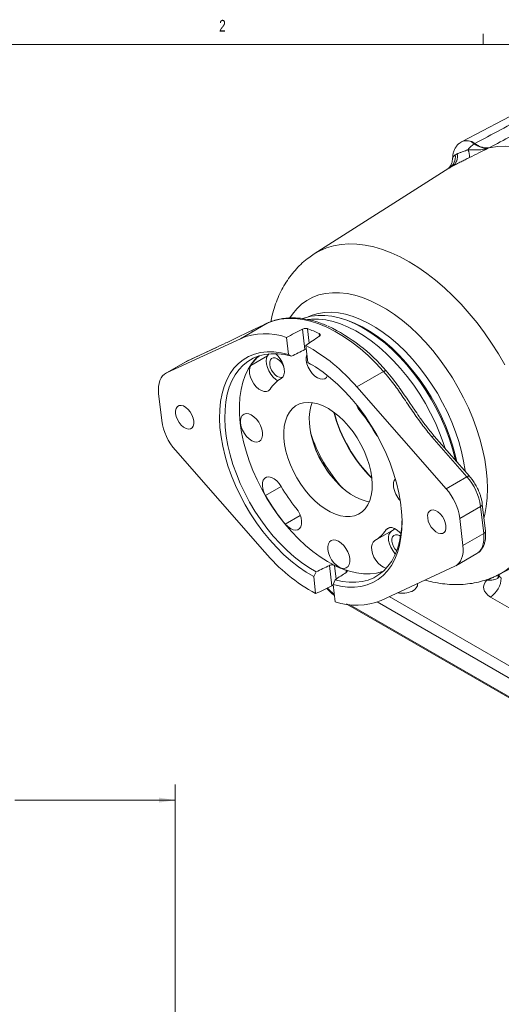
# Model space of a CAD drawing. Header units: inches. Extents: x 0.3 to 33.9, y 0.2 to 21.6.
# Tile 17 of 25: x 25.7 to 29.5, y 13.7 to 21.6. Entities that reach past the tile are written whole.
import ezdxf

# ---------------------------------------------------------------- set-up
doc = ezdxf.new("R2010")
doc.units = ezdxf.units.IN
doc.header["$MEASUREMENT"] = 0
doc.layers.add('SLD-0', color=7, linetype='Continuous', lineweight=15)
doc.styles.add('SLDTEXTSTYLE0', font='TXT', dxfattribs={"width": 0.75})
doc.dimstyles.new('SLDDIMSTYLE0', dxfattribs={"dimtxt": 0.25, "dimasz": 0.13, "dimexe": 0, "dimexo": 0.0625, "dimgap": 0.0625, "dimtad": 0, "dimtih": 1, "dimtoh": 1, "dimrnd": 1e-09, "dimzin": 12, "dimdsep": 46, "dimtxsty": 'SLDTEXTSTYLE0', "dimsah": 1, "dimcen": 0.09, "dimadec": 0, "dimazin": 3, "dimtfac": 1, "dimtofl": 0, "dimtmove": 0, "dimatfit": 3, "dimfxl": 1, "dimfrac": 2, "dimtolj": 1, "dimtzin": 12, "dimarcsym": 0})

# ---------------------------------------------------------------- blocks, each defined once
blk = doc.blocks.new('_D_7')
at = {"layer": 'SLD-0'}
for p, q in [((26.938, 12.1142), (26.938, 15.501)), ((24.3753, 15.4128), (24.3245, 15.4128)), ((24.3245, 15.4128), (24.3245, 15.016)), ((25.5183, 15.4128), (25.569, 15.4128)), ((25.569, 15.4128), (25.569, 15.016)), ((22.9555, 15.376), (24.2358, 15.376)), ((26.938, 15.376), (25.6578, 15.376)), ((24.3245, 15.016), (24.3753, 15.016)), ((25.569, 15.016), (25.5183, 15.016))]:
    blk.add_line(p, q, dxfattribs=at)
for points in [[(22.9555, 15.376), (23.0855, 15.356), (23.0855, 15.396)], [(26.938, 15.376), (26.808, 15.396), (26.808, 15.356)]]:
    blk.add_solid(points, dxfattribs=at)
at = {"layer": 'SLD-0', "char_height": 0.25, "attachment_point": 1, "style": 'SLDTEXTSTYLE0'}
for s, insert in [('3.98', (24.522, 15.7859, -1.544)), ('101.16', (24.4388, 15.3382, -1.544))]:
    blk.add_mtext(s, dxfattribs=dict(at, insert=insert))

msp = doc.modelspace()

# ---------------------------------------------------------------- linework, layer by layer
at = {"color": 7, "linetype": 'Continuous', "lineweight": 0}
for p, q in [((29.3979, 21.4106), (29.3979, 21.4954)), ((0.5229, 21.4106), (33.5229, 21.4106))]:
    msp.add_line(p, q, dxfattribs=at)
at = {"color": 7, "linetype": 'Continuous', "lineweight": 15}
for p, q in [((30.0273, 21.0534), (29.2292, 20.6371)), ((29.2247, 20.6346), (29.2217, 20.6327)), ((29.3263, 20.6173), (29.3294, 20.6193)), ((29.4458, 20.5866), (29.4428, 20.5847)), ((29.1236, 20.4222), (28.048, 19.7384)), ((27.6839, 19.1893), (27.6747, 19.1851)), ((27.672, 19.1845), (27.4583, 19.0612)), ((27.9724, 18.9741), (27.9539, 19.1366)), ((26.869, 18.7882), (27.4583, 19.0612)), ((27.8262, 19.0718), (27.8418, 18.9352)), ((27.2668, 18.9914), (27.0351, 18.8841)), ((27.2695, 18.9928), (27.0375, 18.8853)), ((27.9968, 18.8709), (27.9812, 19.0075)), ((27.0277, 18.8802), (26.8615, 18.7843)), ((27.0351, 18.8841), (26.869, 18.7882)), ((27.0277, 18.8802), (27.0351, 18.8841)), ((27.0375, 18.8853), (27.0351, 18.8841)), ((27.5412, 18.8468), (27.6756, 18.9243)), ((27.6756, 18.9243), (27.6866, 18.9402)), ((27.8678, 18.9208), (27.8418, 18.9352)), ((27.9968, 18.8709), (28.0191, 18.8581)), ((28.0191, 18.8581), (28.0312, 18.8514)), ((28.3882, 18.6756), (28.6019, 18.799)), ((28.3882, 18.6756), (29.1013, 17.8627)), ((26.8301, 18.4067), (26.8054, 18.6231)), ((28.9872, 18.2781), (29.2675, 17.9586)), ((29.2873, 17.9633), (29.0071, 18.2828)), ((27.6525, 17.357), (26.9394, 18.17)), ((29.1013, 17.8627), (29.2675, 17.9586)), ((29.3768, 17.7219), (29.2106, 17.626)), ((29.3768, 17.7219), (29.4014, 17.5055)), ((29.4146, 17.5237), (29.39, 17.74)), ((29.2106, 17.626), (29.2353, 17.4096)), ((28.6665, 17.5262), (28.5321, 17.4486)), ((29.4014, 17.5055), (29.2353, 17.4096)), ((29.5255, 17.1791), (30.0783, 17.4675)), ((29.1792, 17.2484), (29.3454, 17.3443)), ((28.1874, 17.0877), (28.1689, 17.2502)), ((29.1718, 17.2445), (28.5825, 16.9715)), ((28.0439, 17.1617), (28.064, 17.1991)), ((28.0439, 17.1617), (28.0595, 17.0251)), ((28.2154, 17.1363), (28.1989, 17.0974)), ((28.2145, 16.9609), (28.1989, 17.0974)), ((29.9433, 16.7169), (29.4559, 16.9982)), ((28.3206, 16.933), (28.3057, 16.9426)), ((30.2133, 15.8403), (28.3206, 16.933))]:
    msp.add_line(p, q, dxfattribs=at)
at = {"color": 8, "linetype": 'Continuous', "lineweight": 15}
for p, q in [((28.0072, 19.0252), (27.994, 19.1408)), ((28.0892, 19.0812), (28.0868, 19.1024)), ((28.422, 18.4865), (28.4143, 18.482)), ((28.5319, 18.312), (28.5355, 18.3141)), ((27.7847, 17.8798), (27.6597, 17.8076)), ((27.8165, 17.5807), (27.9367, 17.6501)), ((28.6551, 17.5532), (28.6206, 17.5333)), ((28.2095, 17.2506), (28.222, 17.1407)), ((28.3022, 17.2121), (28.3042, 17.1949)), ((29.4266, 17.1324), (29.4216, 17.1353)), ((28.646, 17.0009), (30.2536, 16.0729)), ((28.3319, 16.936), (30.2123, 15.8505)), ((30.2123, 16), (28.5516, 16.9587))]:
    msp.add_line(p, q, dxfattribs=at)
at = {"color": 7, "linetype": 'Continuous', "lineweight": 15, "flags": 128}
for points in [[(30.6735, 19.8779), (30.6086, 19.9626), (30.5411, 20.0436), (30.4711, 20.1203), (30.3991, 20.1924), (30.3255, 20.2596), (30.2505, 20.3215), (30.1745, 20.3777), (30.098, 20.4281), (30.0213, 20.4724), (29.9448, 20.5104), (29.8688, 20.5418), (29.7939, 20.5665), (29.7202, 20.5844), (29.6482, 20.5954), (29.5782, 20.5994), (29.5107, 20.5965), (29.4458, 20.5866)], [(27.672, 19.1845), (27.723, 19.2041), (27.7773, 19.217), (27.8344, 19.2232), (27.8941, 19.2226), (27.9558, 19.2152), (28.0193, 19.2011), (28.0841, 19.1803), (28.1499, 19.1531), (28.2162, 19.1195), (28.2826, 19.0797), (28.3487, 19.0341), (28.4141, 18.9829), (28.4784, 18.9264), (28.5411, 18.865), (28.6019, 18.799)], [(29.1768, 18.0894), (29.1739, 18.1017), (29.1534, 18.1806), (29.1282, 18.2599), (29.0986, 18.3392), (29.0647, 18.4181), (29.0268, 18.4959), (28.9852, 18.5722), (28.94, 18.6464), (28.8916, 18.7182), (28.8403, 18.787), (28.7865, 18.8524), (28.7304, 18.914), (28.6725, 18.9714), (28.6132, 19.0241), (28.5527, 19.0719), (28.4915, 19.1144), (28.43, 19.1514), (28.3686, 19.1826), (28.3077, 19.2079), (28.2477, 19.227), (28.189, 19.2398), (28.1319, 19.2463), (28.0768, 19.2464), (28.0242, 19.2401), (27.9742, 19.2275), (27.9578, 19.2217)], [(27.8418, 18.9352), (27.7834, 18.9488), (27.7267, 18.9559), (27.672, 18.9565), (27.6198, 18.9505), (27.5703, 18.9379), (27.5241, 18.9189), (27.4812, 18.8936), (27.4422, 18.8622), (27.4072, 18.8249), (27.3764, 18.7819), (27.3502, 18.7336), (27.3286, 18.6802), (27.3119, 18.6223), (27.3002, 18.56), (27.2934, 18.494), (27.2918, 18.4247), (27.2952, 18.3525), (27.3037, 18.2779), (27.3172, 18.2016), (27.3356, 18.1239), (27.3588, 18.0455), (27.3866, 17.9668), (27.4189, 17.8885), (27.4553, 17.8112), (27.4957, 17.7352), (27.5398, 17.6612), (27.5872, 17.5897), (27.6377, 17.5212), (27.6908, 17.4561), (27.7462, 17.395), (27.8036, 17.3381), (27.8624, 17.2861), (27.9224, 17.2391), (27.983, 17.1975), (28.0439, 17.1617)], [(28.064, 17.1991), (28.0049, 17.2339), (27.9461, 17.2742), (27.8879, 17.3199), (27.8308, 17.3704), (27.7751, 17.4256), (27.7214, 17.485), (27.6698, 17.5481), (27.6209, 17.6146), (27.5749, 17.684), (27.5321, 17.7559), (27.4929, 17.8296), (27.4575, 17.9047), (27.4262, 17.9807), (27.3993, 18.057), (27.3767, 18.1331), (27.3589, 18.2085), (27.3458, 18.2826), (27.3375, 18.3549), (27.3342, 18.425), (27.3358, 18.4923), (27.3423, 18.5564), (27.3537, 18.6168), (27.37, 18.673), (27.3909, 18.7248), (27.4163, 18.7717), (27.4461, 18.8135), (27.4801, 18.8497), (27.518, 18.8802), (27.5595, 18.9048), (27.6044, 18.9233), (27.6524, 18.9355), (27.7031, 18.9413), (27.7561, 18.9409), (27.8111, 18.934), (27.8678, 18.9208)], [(27.6031, 18.9228), (27.58, 18.9004), (27.5479, 18.8614), (27.5201, 18.817), (27.4968, 18.7676), (27.4781, 18.7135), (27.4642, 18.655), (27.4552, 18.5926), (27.4511, 18.5267), (27.4519, 18.4578), (27.4577, 18.3864)], [(27.7578, 18.7255), (27.7403, 18.7365), (27.7197, 18.7548), (27.7011, 18.7775), (27.6854, 18.8032), (27.6737, 18.8305), (27.6666, 18.8578), (27.6645, 18.8835), (27.6676, 18.9061), (27.6756, 18.9243)], [(27.6927, 18.8552), (27.6927, 18.8751), (27.6976, 18.8915), (27.707, 18.9028), (27.7202, 18.9083), (27.7359, 18.9075), (27.7531, 18.9003), (27.7702, 18.8876), (27.7859, 18.8701), (27.799, 18.8495), (27.8062, 18.8333)], [(27.7389, 18.9417), (27.7581, 18.9236), (27.7763, 18.9004), (27.7914, 18.8743), (27.8024, 18.8468), (27.8088, 18.8197), (27.8101, 18.7944), (27.8062, 18.7724), (27.7975, 18.755), (27.7844, 18.7432)], [(28.1543, 18.7661), (28.1459, 18.7522), (28.132, 18.7414), (28.1147, 18.7371), (28.095, 18.7393), (28.0739, 18.7481), (28.0527, 18.7628), (28.0326, 18.7827), (28.0148, 18.8065), (28.0004, 18.8329), (27.9901, 18.8604), (27.9846, 18.8874)], [(27.6959, 18.6586), (27.6834, 18.6459), (27.6671, 18.6393), (27.648, 18.6394), (27.6272, 18.6461), (27.6059, 18.6589), (27.5853, 18.6772), (27.5667, 18.6999), (27.5511, 18.7257), (27.5394, 18.753), (27.5323, 18.7803), (27.5302, 18.806), (27.5332, 18.8286), (27.5412, 18.8468)], [(27.7999, 18.7586), (27.7987, 18.7576), (27.7856, 18.7521), (27.7699, 18.753), (27.7527, 18.7601), (27.7356, 18.7729), (27.7199, 18.7903), (27.7068, 18.811), (27.6975, 18.8332), (27.6927, 18.8552)], [(28.1989, 17.0974), (28.2573, 17.0838), (28.314, 17.0767), (28.3687, 17.0762), (28.4209, 17.0822), (28.4704, 17.0947), (28.5167, 17.1137), (28.5595, 17.139), (28.5985, 17.1704), (28.6336, 17.2078), (28.6643, 17.2508), (28.6905, 17.2991), (28.7121, 17.3524), (28.7288, 17.4104), (28.7406, 17.4726), (28.7473, 17.5386), (28.749, 17.608), (28.7455, 17.6802), (28.737, 17.7547), (28.7235, 17.8311), (28.7051, 17.9088), (28.6819, 17.9872), (28.6541, 18.0658), (28.6218, 18.1441), (28.5854, 18.2215), (28.545, 18.2974), (28.5009, 18.3714), (28.4535, 18.4429), (28.403, 18.5115), (28.3499, 18.5765), (28.2945, 18.6377), (28.2372, 18.6945), (28.1783, 18.7466), (28.1183, 18.7936), (28.0577, 18.8351), (27.9968, 18.8709)], [(26.8054, 18.6231), (26.8035, 18.652), (26.8046, 18.6793), (26.8086, 18.7045), (26.8154, 18.7273), (26.8251, 18.7474), (26.8373, 18.7644), (26.852, 18.778), (26.869, 18.7882)], [(27.0868, 18.4033), (27.087, 18.381), (27.0822, 18.3623), (27.0727, 18.3484), (27.0592, 18.3403), (27.0427, 18.3386), (27.0241, 18.3434), (27.0049, 18.3543), (26.9862, 18.3706), (26.9695, 18.3912), (26.9558, 18.4147), (26.946, 18.4395), (26.9408, 18.4639), (26.9407, 18.4862), (26.9455, 18.5049), (26.9549, 18.5188), (26.9684, 18.5269), (26.985, 18.5286), (27.0036, 18.5238), (27.0228, 18.5129), (27.0414, 18.4966), (27.0582, 18.476), (27.0719, 18.4525), (27.0817, 18.4277), (27.0868, 18.4033)], [(28.5085, 17.9507), (28.5119, 17.9005), (28.5103, 17.8531), (28.5038, 17.809), (28.4924, 17.769), (28.4763, 17.7336), (28.4558, 17.7033), (28.4311, 17.6784), (28.4025, 17.6595), (28.3706, 17.6467), (28.3356, 17.6401), (28.2982, 17.64), (28.2588, 17.6463), (28.218, 17.6588), (28.1763, 17.6776), (28.1344, 17.7022), (28.0928, 17.7323), (28.0522, 17.7675), (28.013, 17.8073), (27.9759, 17.8512), (27.9413, 17.8985), (27.9098, 17.9486), (27.8817, 18.0008), (27.8576, 18.0543), (27.8377, 18.1084), (27.8222, 18.1623), (27.8115, 18.2152), (27.8057, 18.2665), (27.8048, 18.3154), (27.8088, 18.3613), (27.8178, 18.4034), (27.8315, 18.4411), (27.8499, 18.4741), (27.8725, 18.5017), (27.8992, 18.5236), (27.9295, 18.5396), (27.963, 18.5493), (27.9993, 18.5526), (28.0378, 18.5495), (28.078, 18.5401), (28.1193, 18.5244), (28.1611, 18.5027), (28.203, 18.4753), (28.2442, 18.4426), (28.2841, 18.405), (28.3223, 18.3631), (28.3583, 18.3174), (28.3914, 18.2686), (28.4212, 18.2174), (28.4473, 18.1644), (28.4694, 18.1106), (28.4871, 18.0565), (28.5002, 18.0029), (28.5085, 17.9507)], [(28.4885, 17.759), (28.4624, 17.7638), (28.4216, 17.7764), (28.3799, 17.7951), (28.338, 17.8197), (28.2965, 17.8498), (28.2558, 17.8851), (28.2166, 17.9249), (28.1795, 17.9688), (28.1449, 18.0161), (28.1134, 18.0662), (28.0854, 18.1183), (28.0612, 18.1718), (28.0413, 18.2259), (28.0259, 18.2798), (28.0152, 18.3328), (28.0093, 18.3841), (28.0084, 18.433), (28.0125, 18.4788), (28.0214, 18.5209), (28.0316, 18.5504)], [(27.4598, 18.3855), (27.4594, 18.4103), (27.4641, 18.4316), (27.4736, 18.4481), (27.4875, 18.4588), (27.5048, 18.4632), (27.5245, 18.461), (27.5456, 18.4522), (27.5668, 18.4375), (27.5869, 18.4176), (27.6047, 18.3938), (27.6191, 18.3673), (27.6294, 18.3399), (27.6349, 18.3129), (27.6353, 18.2881), (27.6306, 18.2668), (27.621, 18.2503), (27.6072, 18.2395), (27.5899, 18.2352), (27.5701, 18.2374), (27.549, 18.2462), (27.5278, 18.2609), (27.5078, 18.2808), (27.49, 18.3046), (27.4756, 18.3311), (27.4653, 18.3585), (27.4598, 18.3855)], [(27.4577, 18.3864), (27.4684, 18.3129), (27.484, 18.2379), (27.5043, 18.1619), (27.5291, 18.0854), (27.5584, 18.009), (27.5919, 17.9333), (27.6294, 17.8586), (27.6705, 17.7857), (27.7151, 17.7149), (27.7628, 17.6467), (27.8133, 17.5818), (27.8662, 17.5204), (27.9212, 17.4631), (27.9778, 17.4102), (28.0356, 17.3621), (28.0944, 17.3192), (28.1536, 17.2817), (28.2128, 17.2499), (28.2716, 17.2241), (28.3296, 17.2044), (28.3865, 17.1909), (28.4417, 17.1838), (28.495, 17.1831), (28.5458, 17.1887), (28.594, 17.2008), (28.5967, 17.2017)], [(28.555, 18.2795), (28.5486, 18.2871), (28.5319, 18.312)], [(27.6597, 17.8076), (27.6465, 17.8346), (27.6378, 17.862), (27.6339, 17.8885), (27.6352, 17.9123), (27.6415, 17.9321), (27.6526, 17.9468), (27.6676, 17.9555), (27.6858, 17.9578), (27.7062, 17.9533), (27.7275, 17.9426), (27.7484, 17.926), (27.7678, 17.9047), (27.7846, 17.8799)], [(27.9022, 17.7098), (27.9194, 17.6854), (27.9332, 17.6587), (27.9427, 17.6312), (27.9473, 17.6045), (27.9468, 17.5802), (27.9413, 17.5596), (27.9309, 17.5441), (27.9164, 17.5344), (27.8986, 17.5311), (27.8786, 17.5345), (27.8573, 17.5444), (27.8363, 17.56), (27.8165, 17.5807)], [(29.0999, 17.5688), (29.1001, 17.5465), (29.0952, 17.5277), (29.0858, 17.5138), (29.0723, 17.5058), (29.0557, 17.5041), (29.0372, 17.5088), (29.0179, 17.5197), (28.9993, 17.536), (28.9825, 17.5566), (28.9688, 17.5801), (28.959, 17.6049), (28.9539, 17.6293), (28.9537, 17.6516), (28.9585, 17.6704), (28.968, 17.6842), (28.9815, 17.6923), (28.9981, 17.694), (29.0166, 17.6893), (29.0358, 17.6784), (29.0545, 17.6621), (29.0712, 17.6414), (29.085, 17.618), (29.0947, 17.5932), (29.0999, 17.5688)], [(28.7489, 17.6074), (28.7474, 17.5648), (28.7408, 17.5008), (28.7294, 17.4404), (28.7132, 17.3841), (28.6923, 17.3323), (28.6668, 17.2854), (28.637, 17.2437), (28.6031, 17.2074), (28.5652, 17.1769), (28.5236, 17.1523), (28.4787, 17.1339), (28.4308, 17.1217), (28.3801, 17.1158), (28.327, 17.1163), (28.272, 17.1231), (28.2154, 17.1363)], [(28.6206, 17.5333), (28.6331, 17.546), (28.6494, 17.5525), (28.6685, 17.5524), (28.6893, 17.5458), (28.7106, 17.5329), (28.7311, 17.5146), (28.7412, 17.5033)], [(28.6966, 17.3417), (28.6928, 17.3458), (28.6745, 17.3691), (28.6594, 17.3951), (28.6484, 17.4226), (28.6421, 17.4497), (28.6408, 17.475), (28.6446, 17.497), (28.6533, 17.5144), (28.6665, 17.5262)], [(28.6688, 17.4429), (28.6688, 17.4629), (28.6738, 17.4792), (28.6832, 17.4906), (28.6963, 17.496), (28.712, 17.4952), (28.7292, 17.4881), (28.7379, 17.4823)], [(28.1568, 17.3771), (28.1564, 17.4019), (28.1611, 17.4232), (28.1706, 17.4397), (28.1845, 17.4504), (28.2018, 17.4548), (28.2215, 17.4525), (28.2426, 17.4438), (28.2638, 17.4291), (28.2839, 17.4092), (28.3017, 17.3854), (28.3161, 17.3589), (28.3264, 17.3314), (28.3318, 17.3045), (28.3323, 17.2796), (28.3276, 17.2584), (28.318, 17.2419), (28.3042, 17.2311), (28.2869, 17.2267), (28.2671, 17.229), (28.246, 17.2377), (28.2248, 17.2525), (28.2048, 17.2723), (28.187, 17.2962), (28.1726, 17.3226), (28.1623, 17.3501), (28.1568, 17.3771)], [(28.6229, 17.2274), (28.621, 17.2278), (28.6, 17.2354), (28.5787, 17.2492), (28.5584, 17.2682), (28.5402, 17.2915), (28.5251, 17.3176), (28.5141, 17.345), (28.5077, 17.3722), (28.5064, 17.3975), (28.5103, 17.4195), (28.519, 17.4369), (28.5321, 17.4486)], [(29.2353, 17.4096), (29.2372, 17.3806), (29.2361, 17.3534), (29.2321, 17.3281), (29.2253, 17.3053), (29.2157, 17.2853), (29.2034, 17.2683), (29.1887, 17.2546), (29.1718, 17.2445)]]:
    msp.add_lwpolyline(points, dxfattribs=at)
at = {"color": 8, "linetype": 'Continuous', "lineweight": 15, "flags": 128}
for points in [[(28.0476, 19.7382), (28.0917, 19.7631), (28.1455, 19.7863), (28.2023, 19.8032), (28.262, 19.814), (28.3242, 19.8185), (28.3886, 19.8166), (28.455, 19.8085), (28.523, 19.7942), (28.5924, 19.7737), (28.6627, 19.7471), (28.7337, 19.7145), (28.805, 19.6762), (28.8763, 19.6322), (28.9473, 19.5828), (29.0177, 19.5282), (29.087, 19.4686), (29.155, 19.4045), (29.2214, 19.3359), (29.2859, 19.2633), (29.3481, 19.187), (29.4077, 19.1074), (29.4646, 19.0247), (29.5184, 18.9395), (29.5688, 18.8521)], [(27.8539, 19.2287), (27.8735, 19.2577), (27.9084, 19.2997), (27.9473, 19.3362), (27.99, 19.3669), (28.0363, 19.3916), (28.0858, 19.4102), (28.1383, 19.4225), (28.1935, 19.4285), (28.251, 19.4282), (28.3105, 19.4216), (28.3717, 19.4086), (28.4343, 19.3894), (28.4977, 19.3641), (28.5617, 19.3328), (28.6259, 19.2958), (28.6899, 19.2531), (28.7533, 19.2052), (28.8158, 19.1522), (28.877, 19.0945), (28.9366, 19.0325), (28.9941, 18.9664), (29.0493, 18.8966), (29.1018, 18.8237), (29.1513, 18.7479), (29.1976, 18.6698), (29.2403, 18.5898), (29.2792, 18.5084), (29.3141, 18.426), (29.3447, 18.3432), (29.371, 18.2604), (29.3927, 18.1781), (29.4097, 18.0968), (29.4219, 18.017), (29.4293, 17.9391), (29.4318, 17.8636), (29.4293, 17.791), (29.4219, 17.7216), (29.4097, 17.6559), (29.4027, 17.628)], [(29.2542, 18.0011), (29.2533, 18.0081), (29.2411, 18.0838), (29.2242, 18.161), (29.2027, 18.239), (29.1766, 18.3174), (29.1463, 18.3957), (29.1117, 18.4734), (29.0733, 18.5499), (29.0312, 18.6248), (28.9858, 18.6976), (28.9372, 18.7678), (28.8858, 18.8349), (28.832, 18.8986), (28.7761, 18.9583), (28.7185, 19.0138), (28.6595, 19.0647), (28.5996, 19.1105), (28.539, 19.1511), (28.4782, 19.1862), (28.4177, 19.2155), (28.3577, 19.2389), (28.2987, 19.2561), (28.2411, 19.2672), (28.1852, 19.272), (28.1314, 19.2704), (28.0801, 19.2626), (28.0315, 19.2485), (27.9986, 19.2346)], [(29.0945, 18.1832), (29.0787, 18.2313), (29.0491, 18.3106), (29.0152, 18.3895), (28.9773, 18.4673), (28.9357, 18.5436), (28.8905, 18.6179), (28.8421, 18.6896), (28.7908, 18.7585), (28.737, 18.8239), (28.681, 18.8854), (28.623, 18.9428), (28.5637, 18.9955), (28.5032, 19.0433), (28.442, 19.0858), (28.3805, 19.1228), (28.3191, 19.154), (28.2582, 19.1793), (28.1982, 19.1984), (28.1395, 19.2112), (28.0824, 19.2177), (28.0273, 19.2179), (27.9961, 19.2149)], [(28.2559, 19.2247), (28.3095, 19.2088), (28.3694, 19.1855), (28.4298, 19.1562), (28.4904, 19.1212), (28.5508, 19.0807), (28.6107, 19.0349), (28.6695, 18.9842), (28.727, 18.9288), (28.7828, 18.8692), (28.8365, 18.8057), (28.8877, 18.7387), (28.9362, 18.6687), (28.9815, 18.5961), (29.0235, 18.5213), (29.0619, 18.445), (29.0963, 18.3675), (29.1266, 18.2894), (29.1526, 18.2111), (29.1741, 18.1333), (29.1866, 18.0781)], [(29.2873, 17.9633), (29.2859, 17.9643), (29.2828, 17.9646), (29.2786, 17.9637), (29.2734, 17.9617), (29.2675, 17.9586)], [(29.8502, 17.866), (29.8477, 17.785), (29.8404, 17.7072), (29.8283, 17.633), (29.8114, 17.5627), (29.7898, 17.4966), (29.7636, 17.4351), (29.733, 17.3784), (29.698, 17.3267), (29.6589, 17.2804), (29.6157, 17.2396), (29.5688, 17.2046), (29.5254, 17.1791)], [(29.4014, 17.5055), (29.4033, 17.4766), (29.4023, 17.4493), (29.3983, 17.4241), (29.3915, 17.4012), (29.3818, 17.3812), (29.3696, 17.3642), (29.3549, 17.3506), (29.3454, 17.3443)]]:
    msp.add_lwpolyline(points, dxfattribs=at)
at = {"color": 8, "linetype": 'Continuous', "lineweight": 15}
for centre, radius, start, end in [((29.2623, 20.545), 0.0965, 48.50746, 114.96256), ((29.3693, 17.7412), 0.0207, 291.15078, 356.86688), ((29.394, 17.5248), 0.0207, 291.15947, 356.80583), ((29.484, 17.161), 0.0325, 332.24884, 23.3331), ((28.3627, 16.9422), 0.0431, 186.15058, 192.36714)]:
    msp.add_arc(centre, radius, start, end, dxfattribs=at)
at = {"color": 7, "linetype": 'Continuous', "lineweight": 15}
for centre, radius, start, end in [((29.2653, 20.5468), 0.0967, 48.52889, 114.82298), ((29.4326, 20.4516), 0.1969, 122.66794, 143.0844), ((29.0697, 20.5133), 0.1059, 304.46771, 8.17875), ((29.0934, 20.5188), 0.0991, 306.47101, 11.00679), ((29.1766, 20.5187), 0.111, 354.08938, 27.4022), ((27.698, 18.2957), 0.8955, 64.26697, 70.69728), ((27.5846, 17.938), 1.3509, 39.87423, 64.80177), ((27.6561, 18.5861), 0.5146, 70.69577, 112.61073), ((27.2821, 17.7347), 1.4522, 40.38608, 61.22071), ((27.8497, 18.6444), 0.3689, 130.46041, 146.74514), ((28.0763, 18.902), 0.0928, 159.24179, 189.09903), ((27.9194, 18.5134), 0.2665, 120.43677, 147.0018), ((28.5792, 18.6171), 0.2131, 201.26045, 219.31685), ((27.4362, 17.6803), 1.2647, 29.96352, 39.33859), ((27.2776, 18.4697), 0.4519, 188.01599, 221.55688), ((29.3394, 18.7778), 1.1751, 194.95659, 225.03803), ((29.354, 18.7862), 1.19, 195.25685, 224.73777), ((29.157, 18.6725), 1.1942, 197.66983, 222.3248), ((29.1817, 18.6867), 1.233, 204.54061, 215.45402), ((28.7568, 17.8951), 0.0769, 142.44524, 192.16501), ((28.9293, 17.6589), 0.4519, 8.01599, 41.55688), ((28.8803, 18.5115), 1.2647, 209.96352, 219.33859), ((28.8811, 17.9069), 0.2014, 187.9724, 223.49015), ((28.7632, 17.5629), 0.4519, 8.01599, 41.55688), ((29.1218, 18.6505), 1.6877, 209.96352, 219.33859), ((28.5409, 17.7433), 0.2508, 300.05329, 307.35538), ((28.3971, 17.6784), 0.2665, 300.43677, 327.0018), ((28.8068, 17.4625), 0.1394, 188.08664, 223.97965), ((28.7586, 18.2979), 1.4522, 220.38608, 241.22071), ((28.5441, 17.9267), 0.7544, 243.66492, 251.29933), ((29.3493, 17.1589), 0.1928, 303.54035, 357.32575), ((28.3846, 17.4465), 0.5146, 250.69577, 292.61073)]:
    msp.add_arc(centre, radius, start, end, dxfattribs=at)
for centre, major_axis, ratio, start_param, end_param in [((28.9151, 18.5328), (10.4207, 5.2249), 0.083359, 1.621312, 1.633615), ((28.9151, 18.5328), (8.7519, 5.9259), 0.086825, 1.606492, 1.618796), ((28.9151, 18.5328), (8.7797, 4.4021), 0.083359, 1.636504, 1.648492), ((28.9151, 18.5328), (8.7797, 4.4021), 0.083359, 4.573617, 4.585604), ((28.9151, 18.5328), (7.3737, 4.9927), 0.086825, 4.558798, 4.570785), ((28.9151, 18.5328), (10.4207, 5.2249), 0.083359, 4.588493, 4.600797), ((28.7561, 17.0978), (0.1172, 0.0027), 0.592198, 4.330926, 6.361541), ((29.5885, 17.0788), (0.1875, 0.0044), 0.592198, 2.598528, 3.913199)]:
    msp.add_ellipse(centre, major_axis=major_axis, ratio=ratio, start_param=start_param, end_param=end_param, dxfattribs=at)
at = {"color": 8, "linetype": 'Continuous', "lineweight": 15}
for centre, major_axis, ratio, start_param, end_param in [((29.5861, 17.1795), (0.0624, 0.0046), 0.620565, 3.095753, 3.881151), ((29.0267, 17.3313), (0.9999, -0.0208), 0.562909, 3.659869, 3.764657)]:
    msp.add_ellipse(centre, major_axis=major_axis, ratio=ratio, start_param=start_param, end_param=end_param, dxfattribs=at)
at = {"color": 7, "linetype": 'Continuous', "lineweight": 15}
for points, knots in [([(29.3294, 20.6193), (29.4672, 20.6929), (29.7274, 20.8321), (29.9873, 20.9714), (30.1096, 21.0369)], [0, 0, 0, 0, 0.5296757, 1, 1, 1, 1]), ([(30.2334, 21.0001), (30.0883, 20.924), (29.8258, 20.7861), (29.5633, 20.6483), (29.4458, 20.5866)], [0, 0, 0, 0, 0.55255, 1, 1, 1, 1]), ([(29.2218, 20.6318), (29.2164, 20.6284), (29.2028, 20.6198), (29.1855, 20.601), (29.1701, 20.5775), (29.1597, 20.5519), (29.1539, 20.527), (29.1535, 20.5106), (29.1534, 20.5034)], [0, 0, 0, 0, 0.125672, 0.314362, 0.497158, 0.677251, 0.85807, 1, 1, 1, 1]), ([(29.3263, 20.6173), (29.3363, 20.611), (29.3567, 20.598), (29.3868, 20.5867), (29.4163, 20.5812), (29.4338, 20.5835), (29.4428, 20.5847)], [0, 0, 0, 0, 0.246206, 0.499999, 0.746205, 1, 1, 1, 1]), ([(29.4458, 20.5866), (29.4433, 20.5861), (29.4327, 20.5842), (29.4121, 20.5842), (29.3845, 20.5905), (29.3565, 20.602), (29.3385, 20.6135), (29.3294, 20.6193)], [0, 0, 0, 0, 0.073245, 0.312639, 0.558976, 0.776893, 1, 1, 1, 1]), ([(29.1745, 20.5283), (29.1757, 20.5292), (29.1781, 20.5308), (29.1821, 20.5332), (29.1862, 20.5355), (29.1892, 20.5369), (29.1907, 20.5377)], [0, 0, 0, 0, 0.249854, 0.5, 0.749854, 1, 1, 1, 1]), ([(29.1907, 20.5377), (29.192, 20.5383), (29.199, 20.5417), (29.2134, 20.5473), (29.2339, 20.5545), (29.2548, 20.5619), (29.2683, 20.5672), (29.2751, 20.5699)], [0, 0, 0, 0, 0.06151, 0.327969, 0.600279, 0.797253, 1, 1, 1, 1]), ([(29.2751, 20.5699), (29.3021, 20.5687), (29.3444, 20.5668), (29.3999, 20.5727), (29.4285, 20.5798), (29.4427, 20.5846), (29.4428, 20.5847)], [0, 0, 0, 0, 0.458943, 0.721865, 0.99767, 1, 1, 1, 1]), ([(29.4428, 20.5847), (29.4426, 20.5846), (29.4294, 20.5781), (29.403, 20.5652), (29.3511, 20.5394), (29.3125, 20.5201), (29.287, 20.5073)], [0, 0, 0, 0, 0.002547, 0.254971, 0.506602, 1, 1, 1, 1]), ([(29.153, 20.5034), (29.153, 20.5032), (29.1537, 20.4956), (29.1512, 20.4812), (29.1461, 20.4617), (29.1385, 20.4455), (29.1304, 20.433), (29.1231, 20.4241), (29.1178, 20.4188), (29.1151, 20.4165), (29.1152, 20.4166), (29.1152, 20.4166)], [0, 0, 0, 0, 0.005226, 0.170908, 0.324098, 0.463729, 0.587653, 0.69812, 0.805477, 0.91887, 1, 1, 1, 1]), ([(29.287, 20.5073), (29.2758, 20.5017), (29.253, 20.4903), (29.218, 20.4731), (29.1828, 20.4555), (29.1626, 20.4446), (29.1523, 20.4391)], [0, 0, 0, 0, 0.21336, 0.43352, 0.711269, 1, 1, 1, 1]), ([(28.0477, 19.7376), (28.0328, 19.7279), (27.9996, 19.7063), (27.9523, 19.6665), (27.9051, 19.6199), (27.8621, 19.5687), (27.8232, 19.5131), (27.7885, 19.4532), (27.7581, 19.3892), (27.7324, 19.321), (27.713, 19.2568), (27.7043, 19.2144), (27.7008, 19.1968)], [0, 0, 0, 0, 0.081694, 0.182932, 0.28446, 0.386739, 0.490195, 0.595209, 0.702078, 0.810988, 0.921983, 1, 1, 1, 1]), ([(28.1511, 19.1644), (28.1382, 19.1699), (28.1071, 19.1833), (28.058, 19.1995), (28.0039, 19.2137), (27.9504, 19.2232), (27.8976, 19.2279), (27.8459, 19.2278), (27.7952, 19.2228), (27.7461, 19.2123), (27.7088, 19.2012), (27.6889, 19.1917), (27.6839, 19.1893)], [0, 0, 0, 0, 0.076373, 0.185336, 0.294661, 0.404365, 0.514494, 0.625138, 0.736444, 0.848638, 0.962051, 1, 1, 1, 1]), ([(27.2668, 18.9914), (27.2916, 19.003), (27.3417, 19.0265), (27.4273, 19.0677), (27.5137, 19.1094), (27.598, 19.1499), (27.6472, 19.173), (27.672, 19.1845)], [0, 0, 0, 0, 0.197723, 0.399132, 0.606177, 0.801608, 1, 1, 1, 1]), ([(27.9539, 19.1366), (27.9567, 19.1378), (27.9623, 19.1402), (27.9724, 19.1424), (27.9823, 19.143), (27.9896, 19.1422), (27.993, 19.1411), (27.994, 19.1408)], [0, 0, 0, 0, 0.226671, 0.453324, 0.680425, 0.908112, 1, 1, 1, 1]), ([(28.0868, 19.1024), (28.0889, 19.1011), (28.0932, 19.0985), (28.0959, 19.0932), (28.0953, 19.0877), (28.0922, 19.0835), (28.0894, 19.0813), (28.0885, 19.0807)], [0, 0, 0, 0, 0.2278435, 0.4556846, 0.6835238, 0.9109292, 1, 1, 1, 1]), ([(27.9845, 18.9785), (27.9814, 18.9776), (27.9771, 18.9763), (27.9735, 18.9746), (27.9724, 18.9741)], [0, 0, 0, 0, 0.713804, 1, 1, 1, 1]), ([(28.6019, 18.799), (28.6297, 18.7656), (28.6849, 18.6993), (28.7594, 18.5921), (28.831, 18.4849), (28.9048, 18.3777), (28.9596, 18.3115), (28.9872, 18.2781)], [0, 0, 0, 0, 0.198407, 0.393829, 0.60744, 0.802292, 1, 1, 1, 1]), ([(29.0071, 18.2828), (28.9838, 18.3107), (28.9412, 18.3617), (28.8895, 18.4342), (28.8487, 18.4937), (28.8128, 18.547), (28.7764, 18.6013), (28.7496, 18.6394), (28.7352, 18.6598)], [0, 0, 0, 0, 0.231013, 0.422715, 0.573739, 0.69642, 0.837019, 1, 1, 1, 1]), ([(29.3372, 17.8935), (29.3299, 17.9054), (29.3196, 17.9223), (29.3025, 17.9453), (29.2931, 17.9564), (29.2873, 17.9633)], [0, 0, 0, 0, 0.484279, 0.68181, 1, 1, 1, 1]), ([(29.3899, 17.74), (29.3899, 17.7404), (29.3892, 17.7511), (29.3849, 17.7724), (29.3775, 17.802), (29.3685, 17.8281), (29.3584, 17.8524), (29.3482, 17.8738), (29.3404, 17.8877), (29.3372, 17.8935)], [0, 0, 0, 0, 0.007098, 0.216226, 0.40922, 0.578827, 0.717835, 0.882379, 1, 1, 1, 1]), ([(29.3449, 17.3445), (29.3515, 17.3486), (29.3664, 17.3578), (29.3844, 17.378), (29.3993, 17.4028), (29.4095, 17.4302), (29.4154, 17.4602), (29.4174, 17.4915), (29.4155, 17.5131), (29.4146, 17.5237)], [0, 0, 0, 0, 0.120757, 0.275842, 0.419109, 0.565879, 0.714054, 0.861076, 1, 1, 1, 1]), ([(28.1689, 17.2502), (28.1717, 17.2513), (28.1773, 17.2536), (28.1875, 17.2549), (28.1976, 17.2544), (28.205, 17.2526), (28.2085, 17.2511), (28.2095, 17.2506)], [0, 0, 0, 0, 0.226402, 0.45278, 0.679787, 0.907621, 1, 1, 1, 1]), ([(28.3022, 17.2121), (28.3044, 17.2112), (28.3086, 17.2094), (28.3111, 17.2053), (28.3104, 17.2007), (28.3072, 17.197), (28.3044, 17.195), (28.3036, 17.1944)], [0, 0, 0, 0, 0.228055, 0.456107, 0.684156, 0.911593, 1, 1, 1, 1]), ([(28.9326, 17.1337), (28.9535, 17.128), (28.9997, 17.1154), (29.0712, 17.1036), (29.1462, 17.0969), (29.2195, 17.097), (29.2906, 17.1036), (29.3592, 17.1163), (29.425, 17.1353), (29.4804, 17.1562), (29.5126, 17.1732), (29.525, 17.1797)], [0, 0, 0, 0, 0.103654, 0.228653, 0.351454, 0.471797, 0.589628, 0.70509, 0.818478, 0.930192, 1, 1, 1, 1]), ([(29.5128, 17.1459), (29.5024, 17.1415), (29.4913, 17.1369), (29.4708, 17.1332), (29.4581, 17.1318), (29.4438, 17.1316), (29.4361, 17.1318), (29.4319, 17.132), (29.4296, 17.1322), (29.4283, 17.1323), (29.4275, 17.1323), (29.4272, 17.1324), (29.427, 17.1324), (29.4268, 17.1324), (29.4267, 17.1324), (29.4266, 17.1324)], [0, 0, 0, 0, 0.426251, 0.457293, 0.712383, 0.842296, 0.912355, 0.951016, 0.972553, 0.984602, 0.991356, 0.995145, 0.996106, 0.996742, 1, 1, 1, 1]), ([(29.5234, 17.1768), (29.523, 17.1712), (29.5223, 17.1607), (29.5174, 17.1502), (29.5138, 17.1458), (29.5142, 17.1463), (29.5144, 17.1464)], [0, 0, 0, 0, 0.3520862, 0.653733, 0.9074308, 1, 1, 1, 1]), ([(28.2088, 17.0115), (28.1976, 17.0202), (28.1745, 17.0382), (28.157, 17.0582), (28.148, 17.0685)], [0, 0, 0, 0, 0.486521, 1, 1, 1, 1]), ([(28.1996, 17.0915), (28.1965, 17.0908), (28.1921, 17.0899), (28.1885, 17.0882), (28.1874, 17.0877)], [0, 0, 0, 0, 0.711734, 1, 1, 1, 1])]:
    msp.add_open_spline(points, degree=3, knots=knots, dxfattribs=at)
at = {"color": 8, "linetype": 'Continuous', "lineweight": 15}
for points, knots in [([(29.1531, 20.5035), (29.1534, 20.5049), (29.1538, 20.5074), (29.1572, 20.5125), (29.1615, 20.5176), (29.1672, 20.523), (29.1721, 20.5266), (29.1745, 20.5283)], [0, 0, 0, 0, 0.238834, 0.425443, 0.613753, 0.806299, 1, 1, 1, 1]), ([(29.1296, 20.426), (29.1281, 20.4251), (29.1258, 20.4237), (29.1242, 20.4226), (29.1236, 20.4222)], [0, 0, 0, 0, 0.649253, 1, 1, 1, 1]), ([(28.6214, 18.8041), (28.6578, 18.7613), (28.6974, 18.7147), (28.7315, 18.6647), (28.7343, 18.6606)], [0, 0, 0, 0, 0.918416, 1, 1, 1, 1]), ([(28.9872, 18.2781), (28.9911, 18.2801), (28.9988, 18.2841), (29.0054, 18.285), (29.0062, 18.2829), (29.0065, 18.2823)], [0, 0, 0, 0, 0.423054, 0.846108, 1, 1, 1, 1]), ([(29.4836, 17.1592), (29.482, 17.1579), (29.4793, 17.1557), (29.4692, 17.1499), (29.457, 17.1434), (29.4435, 17.1379), (29.4361, 17.1353), (29.432, 17.134), (29.4296, 17.1333), (29.4283, 17.1329), (29.4276, 17.1327), (29.4272, 17.1326), (29.427, 17.1325), (29.4268, 17.1325), (29.4267, 17.1324), (29.4266, 17.1324)], [0, 0, 0, 0, 0.094563, 0.163695, 0.540374, 0.742341, 0.855036, 0.918426, 0.954117, 0.974204, 0.985501, 0.991852, 0.994058, 0.995029, 1, 1, 1, 1])]:
    msp.add_open_spline(points, degree=3, knots=knots, dxfattribs=at)
at = {"color": 7, "linetype": 'Continuous', "lineweight": 15}
for points in [[(29.1523, 20.4391), (29.1482, 20.4368), (29.14, 20.4322), (29.1331, 20.4281), (29.1296, 20.426)], [(28.6019, 18.799), (28.6042, 18.8002), (28.6088, 18.8027), (28.6144, 18.8047), (28.6189, 18.8053), (28.6206, 18.8045), (28.6214, 18.8041)]]:
    msp.add_open_spline(points, degree=3, dxfattribs=at)

# ---------------------------------------------------------------- texts
at = {"color": 7, "linetype": 'Continuous', "lineweight": 0, "insert": (27.2892, 21.6071), "char_height": 0.0938, "attachment_point": 1, "style": 'SLDTEXTSTYLE0'}
msp.add_mtext('2', dxfattribs=at)

# ---------------------------------------------------------------- dimensions: what is measured, and where the dimension line sits
at = {"layer": 'SLD-0'}
dim = msp.add_linear_dim(base=(26.938, 15.376), p1=(22.9555, 17.4229), p2=(26.938, 12.0642), dimstyle='SLDDIMSTYLE0', dxfattribs=at)
dim.commit()
dim.dimension.update_dxf_attribs({"geometry": '_D_7', "text_midpoint": (24.9468, 15.376), "dimtype": 160})

doc.saveas('drawing.dxf')
